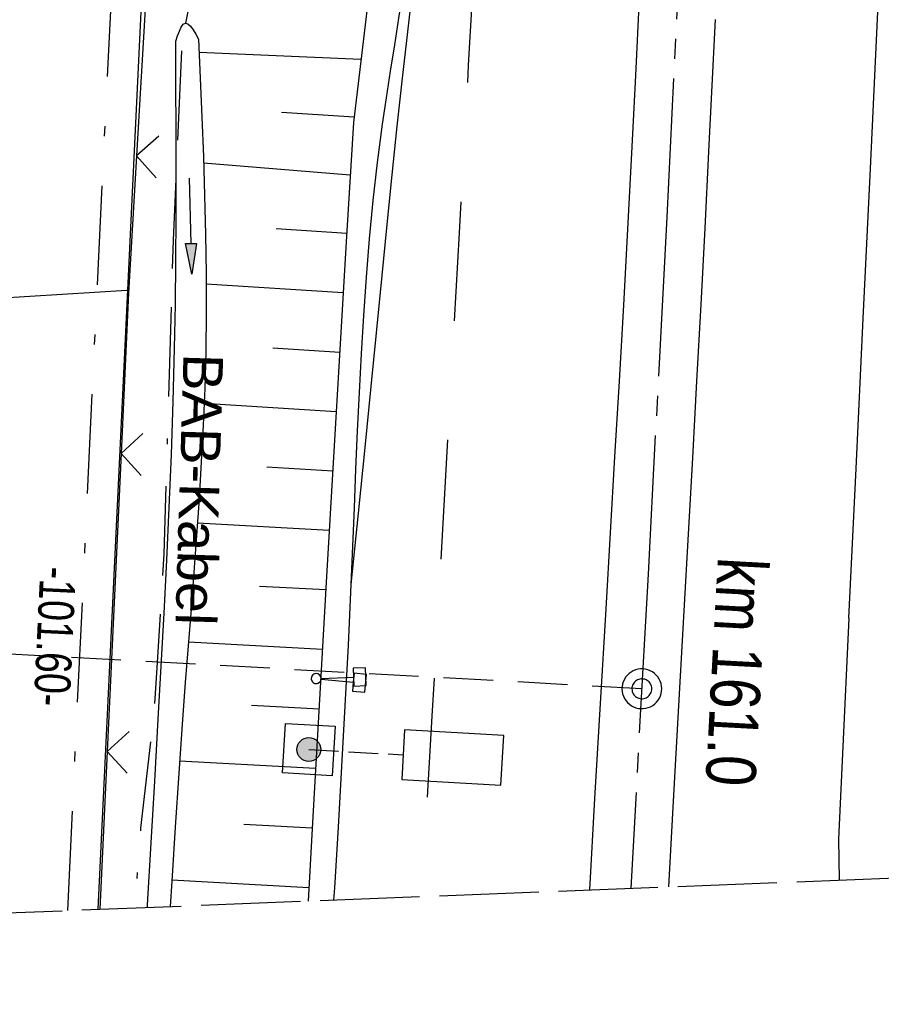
# Model space of a CAD drawing. Extents: x 511155 to 511479, y 464515 to 465450.
# Tile 5 of 41: x 511309 to 511352, y 464515 to 464564. Entities that reach past the tile are written whole.
import ezdxf

# ---------------------------------------------------------------- set-up
doc = ezdxf.new("R2010")
doc.units = 0
doc.header["$LTSCALE"] = 10
doc.header["$MEASUREMENT"] = 0
for name, pattern in [('ACAD_ISO16W100', [73, 15, -6.5, 15, -6.5, 15, -7, 1, -7]), ('ACHSE', [5.5, 4, -0.5, 0.5, -0.5]), ('AUSGEZOGEN', [0]), ('LT00', [0]), ('LT02', [0.4, 0.2, -0.2]), ('LT08', [0.42, 0.2, -0.1, 0.02, -0.1]), ('LT12', [0.4, 0.3, -0.1]), ('LT14', [0.6, 0.5, -0.1]), ('LT17', [0.15, 0.1, -0.05])]:
    doc.linetypes.add(name, pattern=pattern)
doc.layers.get('0').update_dxf_attribs({"linetype": 'LT00'})
for name, color, linetype in [('--EK_FBR', 1, 'LT00'), ('--EK_ST-93-1', 30, 'LT17'), ('--EL_DFK_AB_L', 21, 'LT00'), ('-AX-093', 35, 'ACHSE'), ('-ST-93-1', 250, 'LT00'), ('-ST-93-5', 250, 'LT00'), ('ABSTAND', 8, 'LT00'), ('BAB-KABEL', 220, 'ACAD_ISO16W100'), ('BAB-KABEL_TEXT', 221, 'Continuous'), ('DFK_AB_L', 21, 'LT00'), ('DFK_TOPO-ANL', 252, 'LT00'), ('GEMEINDEGRENZE', 3, 'LT08'), ('PFEIL', 140, 'AUSGEZOGEN'), ('V103_AFBR_BAB', 250, 'LT00'), ('V103_BOESCH', 250, 'LT00'), ('V103_BOSCHUNG', 250, 'LT00'), ('V103_GRABEN', 250, 'LT00'), ('V103_LD_MARK', 250, 'LT00'), ('V103_LG_MARK', 250, 'LT02'), ('V103_SCHILD_K', 1, 'LT00'), ('V103_ZAUN', 40, 'LT00'), ('V104_AFBR_BAB', 250, 'LT00'), ('V104_BOESCH', 250, 'LT00'), ('V104_BOSCHUNG', 250, 'LT00'), ('V104_GRABEN', 250, 'LT00'), ('V104_LD_MARK', 250, 'LT00'), ('V104_LG_MARK', 250, 'LT02'), ('V104_SCHILD_K', 1, 'LT00'), ('V104_ZAUN', 40, 'LT00'), ('VERKEHRSZEICH-BRÜ', 11, 'Continuous')]:
    doc.layers.add(name, color=color, linetype=linetype)
doc.layers.add('-BLATT_103-RAND', color=7, linetype='LT14', plot=False)
doc.styles.add('Arial Fett', font='txt', dxfattribs={"width": 0.8})
doc.styles.add('Beschrift', font='ARIAL.TTF')
doc.styles.get("Standard").update_dxf_attribs({"font": 'ARIAL.TTF'})

# ---------------------------------------------------------------- blocks, each defined once
blk = doc.blocks.new('Pfreil3')
at = {"layer": 'PFEIL'}
blk.add_hatch(color=256, dxfattribs=at).paths.add_polyline_path([(-1.549, 0.273), (-1.549, -0.273), (0, 0)])
for p, q in [((-1.549, 0), (-4.831, 0)), ((-1.549, -0.273), (-1.549, 0.273)), ((-1.549, 0.273), (0, 0)), ((0, 0), (-1.549, -0.273))]:
    blk.add_line(p, q, dxfattribs=at)
blk = doc.blocks.new('SYMB1263')
at = {"color": 0, "linetype": 'ByBlock'}
for p, q in [((0.014231, 0.098982), (-0.014231, 0.098982)), ((-0.014231, -0.098982), (0.014232, -0.098982))]:
    blk.add_line(p, q, dxfattribs=at)
for points in [[(0, 0.1), (0, 0.75), (0.18, 0.75), (0.18, 1), (-0.18, 1), (-0.18, 0.75), (0, 0.75)], [(-0.014231, 0.098982), (-0.041542, 0.090963), (-0.065486, 0.075575), (-0.084125, 0.054064), (-0.095949, 0.028173), (-0.1, 0)], [(-0.1, 0), (-0.095949, -0.028173), (-0.084125, -0.054064), (-0.065486, -0.075575), (-0.041541, -0.090963), (-0.014231, -0.098982)], [(0.1, 0), (0.095949, 0.028173), (0.084125, 0.054064), (0.065486, 0.075575), (0.041541, 0.090963), (0.014231, 0.098982)], [(0.014232, -0.098982), (0.041542, -0.090963), (0.065486, -0.075575), (0.084125, -0.054064), (0.095949, -0.028173), (0.1, 0)]]:
    blk.add_lwpolyline(points, dxfattribs=at)
blk = doc.blocks.new('SYMB0024')
at = {"color": 0, "linetype": 'ByBlock'}
for p, q in [((-0.5, 0.5), (0, 0)), ((0, 0), (0.5, 0.5))]:
    blk.add_line(p, q, dxfattribs=at)
blk = doc.blocks.new('SYMB2')
at = {"color": 0, "linetype": 'ByBlock', "flags": 128}
for points in [[(-0.031395, 0.499013), (-0.093691, 0.491144), (-0.154509, 0.475528), (-0.21289, 0.452414), (-0.267913, 0.422164), (-0.318712, 0.385257), (-0.364484, 0.342274), (-0.404509, 0.293893), (-0.438154, 0.240877), (-0.464888, 0.184062), (-0.484292, 0.124345), (-0.496058, 0.062667), (-0.5, 0)], [(0.5, 0), (0.496057, 0.062667), (0.484292, 0.124345), (0.464888, 0.184062), (0.438153, 0.240877), (0.404509, 0.293893), (0.364484, 0.342274), (0.318712, 0.385257), (0.267913, 0.422164), (0.21289, 0.452414), (0.154509, 0.475528), (0.093691, 0.491144), (0.031395, 0.499013), (-0.031395, 0.499013)], [(-0.5, 0), (-0.496058, -0.062667), (-0.484292, -0.124345), (-0.464888, -0.184062), (-0.438154, -0.240877), (-0.404509, -0.293893), (-0.364485, -0.342274), (-0.318712, -0.385257), (-0.267914, -0.422164), (-0.21289, -0.452414), (-0.154509, -0.475529), (-0.093691, -0.491144), (-0.031395, -0.499014), (0.031395, -0.499014)], [(0.031395, -0.499014), (0.093691, -0.491144), (0.154509, -0.475529), (0.21289, -0.452414), (0.267914, -0.422164), (0.318712, -0.385257), (0.364485, -0.342274), (0.404509, -0.293893), (0.438154, -0.240877), (0.464889, -0.184062), (0.484292, -0.124345), (0.496058, -0.062667), (0.5, 0)]]:
    blk.add_lwpolyline(points, dxfattribs=at)

msp = doc.modelspace()

# ---------------------------------------------------------------- hatches: boundary and pattern name
at = {"layer": 'VERKEHRSZEICH-BRÜ'}
msp.add_hatch(color=256, dxfattribs=at).paths.add_polyline_path([(511323.689, 464527.326, 1), (511322.491, 464527.392, 1)])

# ---------------------------------------------------------------- linework, layer by layer
at = {"layer": '--EK_FBR'}
for points in [[(511328.484, 464573.092), (511328.46, 464572.186), (511328.401, 464570.84), (511328.3, 464569.498), (511328.164, 464568.158), (511327.999, 464566.82), (511327.812, 464565.484), (511327.61, 464564.149), (511327.399, 464562.814), (511327.187, 464561.48), (511326.98, 464560.145), (511326.784, 464558.809), (511326.533, 464556.89), (511326.317, 464554.968), (511326.131, 464553.043), (511325.971, 464551.116), (511325.834, 464549.187), (511325.717, 464547.257), (511325.615, 464545.325), (511325.525, 464543.392), (511325.442, 464541.458), (511325.364, 464539.524), (511325.286, 464537.59), (511325.205, 464535.657)], [(511339.705, 464565.169), (511339.522, 464561.264), (511339.329, 464557.359), (511339.128, 464553.537), (511338.918, 464549.716), (511338.7, 464545.895), (511338.477, 464542.075), (511338.251, 464538.254), (511338.026, 464534.434), (511337.748, 464529.67), (511337.472, 464524.905), (511337.206, 464520.301)], [(511339.705, 464565.169), (511339.522, 464561.264), (511339.329, 464557.359), (511339.128, 464553.537), (511338.918, 464549.716), (511338.7, 464545.895), (511338.477, 464542.075), (511338.251, 464538.254), (511338.026, 464534.434), (511337.748, 464529.67), (511337.472, 464524.905), (511337.206, 464520.301)], [(511343.529, 464564.08), (511343.371, 464560.758), (511343.208, 464557.436), (511343.012, 464553.586), (511342.81, 464549.737), (511342.602, 464545.888), (511342.39, 464542.039), (511342.176, 464538.19), (511341.961, 464534.341), (511341.694, 464529.551), (511341.426, 464524.762), (511341.185, 464520.458)], [(511343.529, 464564.08), (511343.371, 464560.758), (511343.208, 464557.436), (511343.012, 464553.586), (511342.81, 464549.737), (511342.602, 464545.888), (511342.39, 464542.039), (511342.176, 464538.19), (511341.961, 464534.341), (511341.694, 464529.551), (511341.426, 464524.761), (511341.185, 464520.458)], [(511325.205, 464535.657), (511325.064, 464532.604), (511324.908, 464529.553), (511324.74, 464526.503), (511324.561, 464523.454), (511324.376, 464520.406), (511324.337, 464519.792)], [(511325.205, 464535.657), (511325.064, 464532.604), (511324.908, 464529.553), (511324.74, 464526.503), (511324.561, 464523.454), (511324.376, 464520.406), (511324.337, 464519.792)]]:
    msp.add_lwpolyline(points, dxfattribs=at)
at = {"layer": '--EK_ST-93-1', "ltscale": 2.5}
msp.add_line((511339.847, 464530.415), (511299.902, 464532.612), dxfattribs=at)
at = {"layer": '--EL_DFK_AB_L'}
msp.add_line((511315.444, 464581.32), (511312.481, 464519.323), dxfattribs=at)
at = {"layer": '-AX-093', "ltscale": 0.2}
msp.add_lwpolyline([(511347.906, 464769.746), (511347.69, 464751.769), (511347.405, 464733.794), (511347.051, 464715.82), (511346.632, 464697.847), (511346.147, 464679.876), (511345.6, 464661.906), (511344.992, 464643.939), (511344.325, 464625.973), (511343.6, 464608.01), (511342.819, 464590.049), (511341.984, 464572.091), (511341.097, 464554.135), (511340.159, 464536.182), (511339.29, 464520.383)], dxfattribs=at)
at = {"layer": '-BLATT_103-RAND'}
msp.add_lwpolyline([(511155.19, 465438.822), (511191.767, 464514.545), (511478.542, 464525.894), (511441.966, 465450.171), (511155.19, 465438.822)], dxfattribs=at)
at = {"layer": 'BAB-KABEL', "ltscale": 0.03, "flags": 128}
msp.add_lwpolyline([(511245.166, 465442.383), (511247.794, 465425.644), (511251.081, 465406.592), (511253.707, 465388.585), (511256.335, 465373.097), (511258.872, 465358.447), (511261.218, 465342.966), (511262.529, 465334.912), (511267.32, 465306.475), (511271.633, 465280.774), (511274.451, 465263.873), (511277.903, 465245.033), (511280.424, 465230.243), (511282.946, 465214.813), (511284.59, 465206.121), (511286.411, 465195.209), (511288.523, 465182.076), (511289.462, 465178.541), (511291.81, 465169.679), (511294.218, 465159.994), (511298.5, 465143.737), (511302.007, 465129.166), (511304.364, 465120.15), (511303.954, 465111.542), (511304.473, 465105.752), (511305.294, 465102.166), (511306.729, 465086.549), (511308.167, 465069.501), (511309.91, 465042.394), (511310.524, 465027.025), (511311.652, 465006.692), (511312.99, 464997.425), (511315.247, 464972.494), (511318.761, 464937.783), (511320.473, 464912.682), (511321.045, 464888.912), (511321.817, 464866.106), (511322.471, 464843.97), (511323.126, 464825.853), (511323.404, 464809.887), (511315.806, 464787.462), (511312.432, 464776.504), (511306.423, 464758.084), (511322.547, 464747.313), (511322.638, 464708.185), (511321.606, 464688.739), (511320.482, 464678.436), (511319.26, 464666.867), (511317.667, 464649.446), (511317.569, 464633.743), (511317.382, 464618.758), (511317.473, 464606.228), (511316.723, 464592.274), (511316.629, 464590.682), (511316.534, 464580.247), (511316.816, 464565.638), (511316.264, 464552.985), (511315.796, 464537.2), (511315.445, 464531.469), (511315.327, 464529.598), (511314.626, 464523.401), (511314.327, 464519.396)], dxfattribs=at)
at = {"layer": 'DFK_AB_L'}
msp.add_line((511315.444, 464581.32), (511312.481, 464519.323), dxfattribs=at)
at = {"layer": 'DFK_TOPO-ANL'}
msp.add_line((511278.46, 464548.259), (511313.94, 464550.46), dxfattribs=at)
at = {"layer": 'GEMEINDEGRENZE', "ltscale": 2.5, "flags": 128}
msp.add_lwpolyline([(511310.961, 464519.262), (511312.442, 464550.532), (511314.022, 464582.963), (511327.222, 464590.538), (511358.906, 464589.094), (511362.89, 464579.068), (511451.194, 464578.849), (511476.583, 464575.405)], dxfattribs=at)
at = {"layer": 'V103_AFBR_BAB'}
msp.add_lwpolyline([(511328.484, 464573.092), (511328.46, 464572.186), (511328.401, 464570.84), (511328.3, 464569.498), (511328.164, 464568.158), (511327.999, 464566.82), (511327.812, 464565.484), (511327.61, 464564.149), (511327.399, 464562.814), (511327.187, 464561.48), (511326.98, 464560.145), (511326.784, 464558.809), (511326.533, 464556.89), (511326.317, 464554.968), (511326.131, 464553.043), (511325.971, 464551.116), (511325.834, 464549.187), (511325.717, 464547.257), (511325.615, 464545.325), (511325.525, 464543.392), (511325.442, 464541.458), (511325.364, 464539.524), (511325.286, 464537.59), (511325.205, 464535.657)], dxfattribs=at)
at = {"layer": 'V103_AFBR_BAB', "color": 2}
for points in [[(511339.705, 464565.169), (511339.522, 464561.264), (511339.329, 464557.359), (511339.128, 464553.537), (511338.918, 464549.716), (511338.7, 464545.895), (511338.477, 464542.075), (511338.251, 464538.254), (511338.026, 464534.434), (511337.748, 464529.67), (511337.472, 464524.905), (511337.206, 464520.301)], [(511343.529, 464564.08), (511343.371, 464560.758), (511343.208, 464557.436), (511343.012, 464553.586), (511342.81, 464549.737), (511342.602, 464545.888), (511342.39, 464542.039), (511342.176, 464538.19), (511341.961, 464534.341), (511341.694, 464529.551), (511341.426, 464524.762), (511341.185, 464520.458)], [(511325.205, 464535.657), (511325.064, 464532.604), (511324.908, 464529.553), (511324.74, 464526.503), (511324.561, 464523.454), (511324.376, 464520.406), (511324.337, 464519.792)]]:
    msp.add_lwpolyline(points, dxfattribs=at)
at = {"layer": 'V103_BOESCH'}
for points in [[(511326.874, 464571.832), (511325.334, 464558.895), (511324.993, 464553.189), (511324.654, 464547.483), (511324.318, 464541.777), (511323.986, 464536.07), (511323.75, 464531.944), (511323.515, 464527.817), (511323.279, 464523.691), (511323.052, 464519.741)], [(511317.035, 464564.647), (511316.885, 464563.899)]]:
    msp.add_lwpolyline(points, dxfattribs=at)
at = {"layer": 'V103_BOSCHUNG'}
for p, q in [((511325.713, 464562.075), (511317.573, 464562.424)), ((511325.366, 464559.166), (511321.719, 464559.399)), ((511325.176, 464556.251), (511317.797, 464556.856)), ((511325.001, 464553.324), (511321.442, 464553.55)), ((511324.823, 464550.329), (511317.924, 464550.768)), ((511324.645, 464547.334), (511321.276, 464547.549)), ((511324.468, 464544.339), (511317.822, 464544.762)), ((511324.293, 464541.356), (511320.985, 464541.555)), ((511324.119, 464538.372), (511317.487, 464538.749)), ((511323.947, 464535.389), (511320.607, 464535.567)), ((511323.775, 464532.393), (511317.034, 464532.753)), ((511323.605, 464529.398), (511320.204, 464529.58)), ((511323.434, 464526.403), (511316.585, 464526.769)), ((511323.263, 464523.408), (511319.824, 464523.591)), ((511323.09, 464520.401), (511316.198, 464520.792))]:
    msp.add_line(p, q, dxfattribs=at)
at = {"layer": 'V103_GRABEN'}
for points in [[(511316.392, 464562.989), (511316.483, 464563.253), (511316.576, 464563.496), (511316.672, 464563.699), (511316.775, 464563.84), (511316.885, 464563.899), (511317.005, 464563.862), (511317.133, 464563.742), (511317.267, 464563.56), (511317.404, 464563.337), (511317.544, 464563.093)], [(511314.965, 464519.421), (511314.973, 464519.546), (511315.157, 464522.661), (511315.336, 464525.776), (511315.511, 464528.892), (511315.659, 464531.554), (511315.803, 464534.217), (511315.939, 464536.879), (511316.063, 464539.542), (511316.173, 464542.206), (511316.265, 464544.87), (511316.335, 464547.534), (511316.375, 464549.741), (511316.4, 464551.949), (511316.413, 464554.156), (511316.417, 464556.364), (511316.413, 464558.572), (511316.404, 464560.781), (511316.392, 464562.989)], [(511317.544, 464563.093), (511317.63, 464561.127), (511317.711, 464559.162), (511317.785, 464557.196), (511317.847, 464555.231), (511317.894, 464553.266), (511317.92, 464551.302), (511317.924, 464549.337), (511317.9, 464547.374), (511317.85, 464545.523), (511317.776, 464543.673), (511317.681, 464541.823), (511317.569, 464539.973), (511317.443, 464538.124), (511317.308, 464536.275), (511317.166, 464534.426), (511317.021, 464532.576), (511316.876, 464530.727), (511316.736, 464528.878), (511316.543, 464526.167), (511316.364, 464523.456), (511316.195, 464520.744), (511316.119, 464519.466)]]:
    msp.add_lwpolyline(points, dxfattribs=at)
at = {"layer": 'V103_LD_MARK'}
for points in [[(511329.085, 464573.137), (511329.033, 464572.316), (511328.919, 464571.108), (511328.753, 464569.565), (511328.546, 464567.741), (511328.309, 464565.691), (511328.052, 464563.466), (511327.785, 464561.121), (511327.52, 464558.709), (511327.264, 464556.269), (511327.013, 464553.777), (511326.759, 464551.198), (511326.496, 464548.492), (511326.216, 464545.623), (511325.912, 464542.552), (511325.578, 464539.243), (511325.205, 464535.657)], [(511350.258, 464533.96), (511350.623, 464541.499), (511350.986, 464549.038), (511351.348, 464556.578), (511351.706, 464564.117), (511352.06, 464571.656)], [(511350.258, 464533.96), (511349.744, 464522.845), (511349.774, 464520.798)]]:
    msp.add_lwpolyline(points, dxfattribs=at)
at = {"layer": 'V103_LG_MARK', "ltscale": 3, "flags": 128}
msp.add_lwpolyline([(511333.09, 464602.857), (511332.999, 464600.622), (511332.904, 464598.387), (511332.809, 464596.299), (511332.709, 464594.211), (511332.606, 464592.123), (511332.505, 464590.035), (511332.406, 464587.947), (511332.303, 464585.658), (511332.204, 464583.368), (511332.103, 464581.079), (511331.924, 464577.218), (511331.733, 464573.357), (511331.533, 464569.497), (511331.326, 464565.637), (511331.115, 464561.778), (511330.902, 464557.918), (511330.65, 464553.347), (511330.398, 464548.777), (511330.145, 464544.206), (511329.889, 464539.636), (511329.63, 464535.066), (511329.282, 464529.034), (511328.928, 464523.002), (511328.747, 464519.966)], dxfattribs=at)
at = {"layer": 'V103_ZAUN'}
for p, q in [((511315.301, 464572.203), (511314.427, 464557.229)), ((511313.648, 464542.249), (511312.949, 464527.266)), ((511312.949, 464527.266), (511312.578, 464519.326))]:
    msp.add_line(p, q, dxfattribs=at)
msp.add_lwpolyline([(511314.427, 464557.229), (511314.024, 464550.319), (511313.648, 464542.249)], dxfattribs=at)
at = {"layer": 'V104_AFBR_BAB'}
for points in [[(511328.484, 464573.092), (511328.46, 464572.186), (511328.401, 464570.84), (511328.3, 464569.497), (511328.164, 464568.158), (511327.999, 464566.82), (511327.812, 464565.484), (511327.61, 464564.149), (511327.399, 464562.814), (511327.187, 464561.48), (511326.98, 464560.145), (511326.784, 464558.809), (511326.533, 464556.89), (511326.317, 464554.968), (511326.131, 464553.043), (511325.971, 464551.116), (511325.834, 464549.187), (511325.717, 464547.257), (511325.615, 464545.325), (511325.524, 464543.392), (511325.442, 464541.458), (511325.364, 464539.524), (511325.286, 464537.59), (511325.205, 464535.657)], [(511339.705, 464565.169), (511339.522, 464561.264), (511339.329, 464557.359), (511339.128, 464553.537), (511338.918, 464549.716), (511338.7, 464545.895), (511338.477, 464542.075), (511338.251, 464538.254), (511338.026, 464534.434), (511337.748, 464529.67), (511337.472, 464524.905), (511337.206, 464520.301)], [(511343.529, 464564.08), (511343.371, 464560.758), (511343.208, 464557.436), (511343.012, 464553.586), (511342.81, 464549.737), (511342.602, 464545.888), (511342.39, 464542.039), (511342.176, 464538.19), (511341.961, 464534.341), (511341.694, 464529.551), (511341.426, 464524.761), (511341.185, 464520.458)], [(511325.205, 464535.657), (511325.064, 464532.604), (511324.908, 464529.553), (511324.74, 464526.503), (511324.561, 464523.454), (511324.376, 464520.406), (511324.337, 464519.792)], [(511325.205, 464535.657), (511325.205, 464535.657)]]:
    msp.add_lwpolyline(points, dxfattribs=at)
at = {"layer": 'V104_BOESCH'}
for points in [[(511326.874, 464571.832), (511325.334, 464558.895), (511324.993, 464553.189), (511324.654, 464547.483), (511324.318, 464541.777), (511323.986, 464536.07), (511323.75, 464531.944), (511323.515, 464527.817), (511323.279, 464523.691), (511323.052, 464519.741)], [(511317.035, 464564.647), (511316.885, 464563.899)]]:
    msp.add_lwpolyline(points, dxfattribs=at)
at = {"layer": 'V104_BOSCHUNG'}
for p, q in [((511325.713, 464562.075), (511317.573, 464562.423)), ((511325.366, 464559.166), (511321.719, 464559.399)), ((511325.176, 464556.251), (511317.797, 464556.856)), ((511325.001, 464553.324), (511321.442, 464553.55)), ((511324.823, 464550.329), (511317.924, 464550.768)), ((511324.645, 464547.334), (511321.276, 464547.549)), ((511324.468, 464544.339), (511317.822, 464544.762)), ((511324.293, 464541.356), (511320.985, 464541.555)), ((511324.119, 464538.372), (511317.487, 464538.749)), ((511323.947, 464535.389), (511320.607, 464535.567)), ((511323.775, 464532.393), (511317.034, 464532.753)), ((511323.605, 464529.398), (511320.204, 464529.58)), ((511323.434, 464526.403), (511316.585, 464526.768)), ((511323.263, 464523.408), (511319.824, 464523.591)), ((511323.09, 464520.401), (511316.198, 464520.792))]:
    msp.add_line(p, q, dxfattribs=at)
at = {"layer": 'V104_GRABEN'}
for points in [[(511316.392, 464562.989), (511316.483, 464563.253), (511316.576, 464563.496), (511316.672, 464563.699), (511316.775, 464563.84), (511316.885, 464563.899), (511317.005, 464563.862), (511317.133, 464563.742), (511317.267, 464563.56), (511317.404, 464563.337), (511317.544, 464563.093)], [(511314.965, 464519.421), (511314.973, 464519.545), (511315.157, 464522.661), (511315.336, 464525.776), (511315.511, 464528.892), (511315.659, 464531.554), (511315.803, 464534.217), (511315.939, 464536.879), (511316.063, 464539.542), (511316.173, 464542.206), (511316.265, 464544.87), (511316.335, 464547.534), (511316.375, 464549.741), (511316.4, 464551.949), (511316.413, 464554.156), (511316.417, 464556.364), (511316.413, 464558.572), (511316.403, 464560.781), (511316.392, 464562.989)], [(511317.544, 464563.093), (511317.63, 464561.127), (511317.711, 464559.162), (511317.785, 464557.196), (511317.847, 464555.231), (511317.894, 464553.266), (511317.92, 464551.301), (511317.924, 464549.337), (511317.9, 464547.374), (511317.85, 464545.523), (511317.776, 464543.673), (511317.681, 464541.823), (511317.569, 464539.973), (511317.443, 464538.124), (511317.308, 464536.275), (511317.166, 464534.425), (511317.021, 464532.576), (511316.876, 464530.727), (511316.736, 464528.878), (511316.543, 464526.167), (511316.364, 464523.456), (511316.195, 464520.744), (511316.119, 464519.466)]]:
    msp.add_lwpolyline(points, dxfattribs=at)
at = {"layer": 'V104_LD_MARK'}
for points in [[(511350.258, 464533.96), (511350.623, 464541.499), (511350.986, 464549.038), (511351.347, 464556.578), (511351.706, 464564.117), (511352.06, 464571.656), (511352.408, 464579.196), (511352.75, 464586.736), (511353.085, 464594.276), (511353.411, 464601.817), (511353.496, 464603.859)], [(511329.085, 464573.137), (511329.033, 464572.316), (511328.919, 464571.108), (511328.753, 464569.565), (511328.546, 464567.741), (511328.309, 464565.691), (511328.052, 464563.466), (511327.785, 464561.121), (511327.52, 464558.709), (511327.264, 464556.269), (511327.013, 464553.777), (511326.759, 464551.198), (511326.496, 464548.492), (511326.216, 464545.623), (511325.912, 464542.552), (511325.578, 464539.243), (511325.205, 464535.657)], [(511350.258, 464533.96), (511349.744, 464522.845), (511349.774, 464520.798)]]:
    msp.add_lwpolyline(points, dxfattribs=at)
at = {"layer": 'V104_LG_MARK', "ltscale": 3, "flags": 128}
msp.add_lwpolyline([(511333.09, 464602.857), (511332.999, 464600.622), (511332.904, 464598.387), (511332.809, 464596.299), (511332.709, 464594.211), (511332.606, 464592.123), (511332.505, 464590.035), (511332.406, 464587.947), (511332.303, 464585.658), (511332.204, 464583.368), (511332.103, 464581.079), (511331.924, 464577.218), (511331.733, 464573.357), (511331.533, 464569.497), (511331.326, 464565.637), (511331.115, 464561.778), (511330.902, 464557.918), (511330.65, 464553.347), (511330.398, 464548.777), (511330.144, 464544.206), (511329.889, 464539.636), (511329.63, 464535.066), (511329.282, 464529.034), (511328.928, 464523.002), (511328.747, 464519.966)], dxfattribs=at)
at = {"layer": 'V104_ZAUN'}
for p, q in [((511315.301, 464572.203), (511314.427, 464557.229)), ((511313.648, 464542.249), (511312.948, 464527.266)), ((511312.948, 464527.266), (511312.578, 464519.326))]:
    msp.add_line(p, q, dxfattribs=at)
msp.add_lwpolyline([(511314.427, 464557.229), (511314.024, 464550.319), (511313.648, 464542.249)], dxfattribs=at)
at = {"layer": 'VERKEHRSZEICH-BRÜ', "linetype": 'LT12', "ltscale": 0.5}
msp.add_line((511323.09, 464527.359), (511327.833, 464527.097), dxfattribs=at)
at = {"layer": 'VERKEHRSZEICH-BRÜ', "flags": 128}
for points in [[(511321.773, 464526.18), (511321.911, 464528.676), (511324.407, 464528.538), (511324.269, 464526.042)], [(511332.894, 464528.07), (511327.901, 464528.345), (511327.764, 464525.849), (511332.756, 464525.573)]]:
    msp.add_lwpolyline(points, close=True, dxfattribs=at)
at = {"layer": 'VERKEHRSZEICH-BRÜ'}
msp.add_circle((511323.09, 464527.359), 0.6, dxfattribs=at)

# ---------------------------------------------------------------- block references
at = {"layer": '-ST-93-1', "rotation": 274.1956499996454}
msp.add_blockref('SYMB2', (511339.847, 464530.415), dxfattribs=at)
at = {"layer": '-ST-93-5', "xscale": 1.999999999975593, "yscale": 2, "zscale": 2, "rotation": 274.1956499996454}
msp.add_blockref('SYMB2', (511339.847, 464530.415), dxfattribs=at)
at = {"layer": 'PFEIL', "rotation": 271.306119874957}
msp.add_blockref('Pfreil3', (511317.198, 464551.265), dxfattribs=at)
at = {"layer": 'V103_SCHILD_K', "xscale": 2.499999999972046, "yscale": 2.5, "zscale": 2.5, "rotation": 272.2661999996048}
msp.add_blockref('SYMB1263', (511323.46, 464530.929), dxfattribs=at)
at = {"layer": 'V103_ZAUN', "yscale": 2.099999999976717, "zscale": 2.1}
for p, xscale, rotation in [((511314.427, 464557.229), 2.10000000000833, 266.6620900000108), ((511313.648, 464542.249), 2.099999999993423, 267.3291899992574), ((511312.949, 464527.266), 2.099999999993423, 267.3291899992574)]:
    msp.add_blockref('SYMB0024', p, dxfattribs=dict(at, xscale=xscale, rotation=rotation))
at = {"layer": 'V104_SCHILD_K', "xscale": 2.500000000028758, "yscale": 2.5, "zscale": 2.5, "rotation": 264.499199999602}
msp.add_blockref('SYMB1263', (511323.46, 464530.929), dxfattribs=at)
at = {"layer": 'V104_ZAUN', "yscale": 2.099999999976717, "zscale": 2.1}
for p, xscale, rotation in [((511314.427, 464557.229), 2.10000000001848, 266.6609400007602), ((511313.648, 464542.249), 2.100000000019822, 267.3294800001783), ((511312.948, 464527.266), 2.100000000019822, 267.3294800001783)]:
    msp.add_blockref('SYMB0024', p, dxfattribs=dict(at, xscale=xscale, rotation=rotation))

# ---------------------------------------------------------------- texts
at = {"layer": '-ST-93-5', "style": 'Arial Fett', "width": 0.8}
msp.add_text('km 161.0', height=2.5, rotation=-93.1209, dxfattribs=at).set_placement((511343.675, 464537.067))
at = {"layer": 'ABSTAND', "width": 0.75}
msp.add_text(' -101.60-', height=1.8, rotation=-92.7366, dxfattribs=at).set_placement((511309.609, 464537.116))
at = {"layer": 'BAB-KABEL_TEXT', "insert": (511316.555, 464540.47), "char_height": 2, "attachment_point": 8, "rotation": 268.3042, "style": 'Beschrift'}
msp.add_mtext('BAB-Kabel', dxfattribs=at)

doc.saveas('drawing.dxf')
